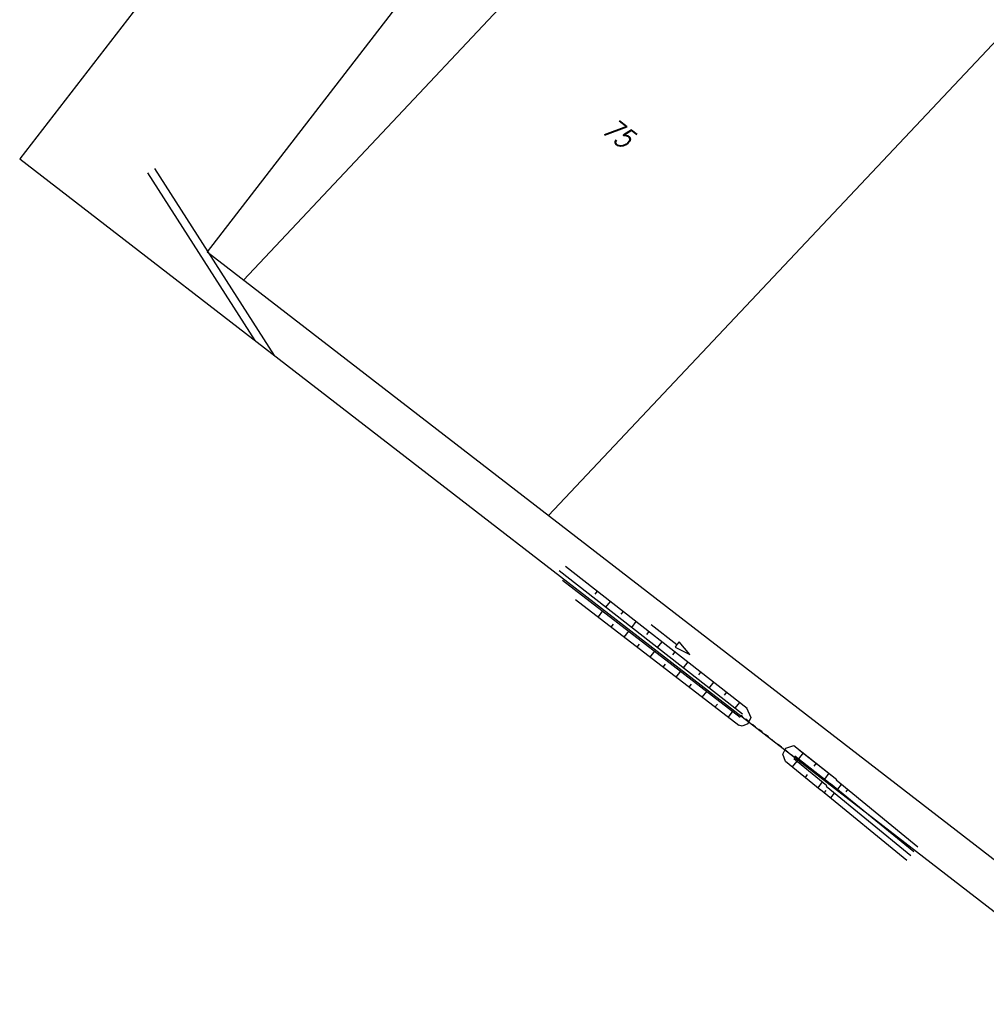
# Model space of a CAD drawing. Extents: x 448814 to 449970, y 436659 to 437685.
# Tile 29 of 132: x 448814 to 448932, y 437250 to 437370. Entities that reach past the tile are written whole.
import ezdxf

# ---------------------------------------------------------------- set-up
doc = ezdxf.new("R2010")
doc.units = 0
doc.header["$LTSCALE"] = 2
doc.header["$MEASUREMENT"] = 0
doc.linetypes.add('ACAD_ISO03W100', pattern=[0.5, 0.25, -0.25])
doc.linetypes.add('AUSGEZOGEN', pattern=[0])
doc.layers.get('0').update_dxf_attribs({"linetype": 'AUSGEZOGEN'})
for name, color, linetype in [('213_FLSTNR', 8, 'AUSGEZOGEN'), ('213_GRENZL', 8, 'AUSGEZOGEN'), ('DB-Bestand', 8, 'CONTINUOUS'), ('DB-GRABEN', 15, 'AUSGEZOGEN'), ('DB-Wege', 15, 'CONTINUOUS'), ('MULDE', 250, 'AUSGEZOGEN'), ('Planeinteilung', 250, 'CONTINUOUS'), ('RAHMEN', 7, 'AUSGEZOGEN')]:
    doc.layers.add(name, color=color, linetype=linetype)
doc.styles.add('ROMANS', font='romans.shx', dxfattribs={"width": 0.8})

# ---------------------------------------------------------------- blocks, each defined once
blk = doc.blocks.new('1135420')
for p, q in [((0, 297), (0, 0)), ((0, 0), (1135, 0))]:
    blk.add_line(p, q)
at = {"layer": 'RAHMEN'}
for p, q in [((25, 415), (25, 5)), ((25, 5), (950, 5))]:
    blk.add_line(p, q, dxfattribs=at)

msp = doc.modelspace()

# ---------------------------------------------------------------- linework, layer by layer
at = {"layer": '213_GRENZL'}
for p, q in [((448841.77, 437338.09), (448893.53, 437393.09)), ((448878.96, 437309.38), (448935.51, 437369.37))]:
    msp.add_line(p, q, dxfattribs=at)
at = {"layer": 'DB-Bestand', "linetype": 'ACAD_ISO03W100'}
msp.add_line((448908.93, 437279.93), (448902.47, 437285.01), dxfattribs=at)
at = {"layer": 'DB-GRABEN', "linetype": 'Continuous'}
for p, q in [((448902.61, 437285.19), (448880.25, 437302.65)), ((448903.17, 437285.89), (448881.05, 437303.17)), ((448880.66, 437301.53), (448902.34, 437284.83)), ((448884.9, 437300.16), (448884.63, 437299.81)), ((448882.26, 437299.17), (448902.15, 437283.84)), ((448886.48, 437298.93), (448885.93, 437298.22)), ((448885.56, 437297.76), (448885, 437297.04)), ((448888.06, 437297.7), (448887.78, 437297.35)), ((448886.86, 437296.16), (448886.56, 437295.79)), ((448889.63, 437296.47), (448889.08, 437295.76)), ((448891.47, 437296.12), (448894.63, 437293.67)), ((448888.75, 437295.34), (448888.15, 437294.57)), ((448891.21, 437295.24), (448890.93, 437294.88)), ((448890.02, 437293.72), (448889.73, 437293.34)), ((448892.78, 437294.01), (448892.23, 437293.3)), ((448894.63, 437293.67), (448894.39, 437293.35)), ((448894.88, 437293.98), (448894.63, 437293.67)), ((448896.21, 437292.44), (448894.88, 437293.98)), ((448891.9, 437292.87), (448891.31, 437292.12)), ((448894.36, 437292.77), (448894.08, 437292.42)), ((448894.39, 437293.35), (448896.21, 437292.44)), ((448893.19, 437291.28), (448892.9, 437290.9)), ((448895.94, 437291.54), (448895.38, 437290.83)), ((448895.07, 437290.43), (448894.48, 437289.68)), ((448897.51, 437290.31), (448897.24, 437289.96)), ((448896.36, 437288.84), (448896.07, 437288.47)), ((448899.09, 437289.08), (448898.53, 437288.37)), ((448898.25, 437288), (448897.66, 437287.26)), ((448900.66, 437287.85), (448900.39, 437287.5)), ((448902.24, 437286.62), (448901.69, 437285.91)), ((448899.55, 437286.42), (448899.25, 437286.04)), ((448901.43, 437285.58), (448900.85, 437284.83)), ((448903.09, 437285.97), (448903.64, 437284.76)), ((448903.64, 437284.76), (448903.28, 437283.99)), ((448902.58, 437283.72), (448902.15, 437283.84)), ((448903.28, 437283.99), (448902.58, 437283.72)), ((448907.55, 437280.29), (448907.89, 437281.02)), ((448907.89, 437281.02), (448908.86, 437281.36)), ((448908.86, 437281.36), (448914.13, 437277.22)), ((448910.02, 437280.45), (448909.46, 437279.74)), ((448909.56, 437280.81), (448914.13, 437277.22)), ((448907.85, 437279.43), (448907.55, 437280.29)), ((448912.09, 437275.97), (448907.85, 437279.43)), ((448909.24, 437279.46), (448908.68, 437278.75)), ((448908.86, 437279.77), (448912.91, 437276.47)), ((448909.01, 437280.1), (448913.31, 437276.72)), ((448911.59, 437279.22), (448911.31, 437278.86)), ((448910.51, 437277.84), (448910.24, 437277.48)), ((448912.34, 437276.93), (448911.79, 437276.22)), ((448913.16, 437277.98), (448912.61, 437277.27)), ((448914.04, 437277.16), (448923.99, 437269.01)), ((448912.14, 437276), (448922.66, 437267.38)), ((448912.6, 437275.62), (448912.82, 437275.89)), ((448912.82, 437276.41), (448923.13, 437267.96)), ((448913.36, 437276.75), (448923.51, 437268.43)), ((448914.23, 437276.03), (448914.7, 437276.61)), ((448915.26, 437275.71), (448915.48, 437275.98)), ((448913.37, 437274.99), (448913.85, 437275.57))]:
    msp.add_line(p, q, dxfattribs=at)
at = {"layer": 'DB-Wege', "linetype": 'Continuous'}
for p, q in [((448830.91, 437351.7), (448845.51, 437328.9)), ((448830.07, 437351.16), (448843.16, 437330.71))]:
    msp.add_line(p, q, dxfattribs=at)
at = {"layer": 'MULDE'}
msp.add_lwpolyline([(449106.23, 437375.23, 0.000009), (449130.56, 437357.33, 0.000999)], format="xyb", dxfattribs=at)

# ---------------------------------------------------------------- block references
at = {"layer": 'Planeinteilung', "linetype": 'Continuous', "rotation": 322.3369009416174}
msp.add_blockref('1135420', (448814.48, 437352.85), dxfattribs=at)

# ---------------------------------------------------------------- texts
at = {"layer": '213_FLSTNR', "style": 'ROMANS', "oblique": 15, "width": 0.8}
msp.add_text('75', height=2.5, rotation=322.3369, dxfattribs=at).set_placement((448885.32, 437356.1))

doc.saveas('drawing.dxf')
